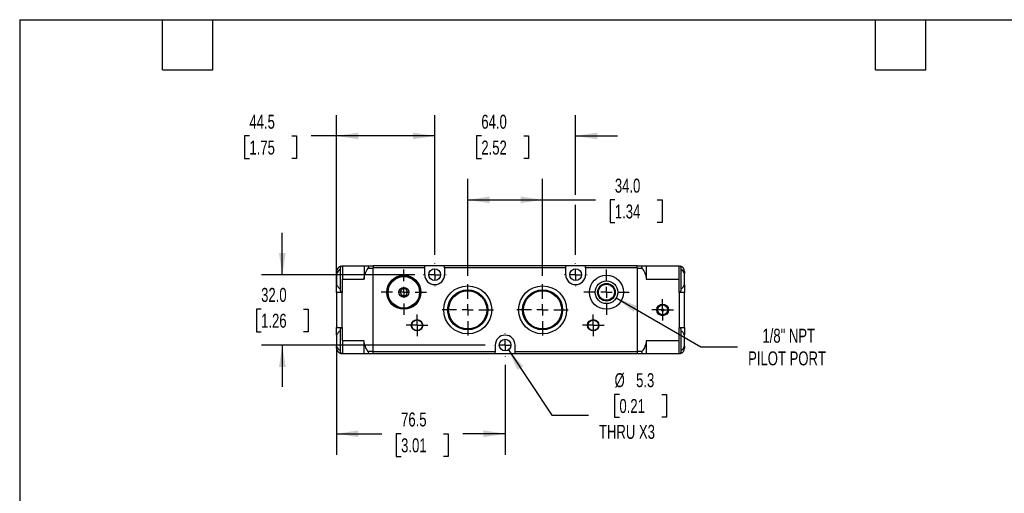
# Model space of a CAD drawing. Header units: millimetres. Extents: x 19 to 819, y 19 to 629.
# Tile 2 of 5: x 19 to 466, y 413 to 629. Entities that reach past the tile are written whole.
import ezdxf

# ---------------------------------------------------------------- set-up
doc = ezdxf.new("R2010")
doc.units = ezdxf.units.MM
doc.header["$LTSCALE"] = 3
doc.linetypes.add('CENTERX2', pattern=[20.32, 12.7, -2.54, 2.54, -2.54])
doc.layers.add('CENTER', color=40, linetype='CENTERX2')
doc.layers.add('DIMENSIONS', color=140, linetype='Continuous', lineweight=25)
doc.layers.add('TEXT', color=140, linetype='Continuous', lineweight=25)
doc.styles.add('SLDTEXTSTYLE0', font='TXT', dxfattribs={"width": 0.7})
doc.dimstyles.new('SLDDIMSTYLE1', dxfattribs={"dimtxt": 6.474023, "dimasz": 9.906, "dimexe": 0, "dimexo": 0.0625, "dimgap": 1.618506, "dimtad": 0, "dimtih": 1, "dimtoh": 1, "dimrnd": 1e-09, "dimzin": 4, "dimdsep": 46, "dimtxsty": 'SLDTEXTSTYLE0', "dimsah": 1, "dimcen": 0.09, "dimadec": 0, "dimazin": 1, "dimtfac": 1, "dimtofl": 0, "dimtmove": 0, "dimatfit": 3, "dimfxl": 0, "dimfrac": 2, "dimtolj": 1, "dimtzin": 12, "dimarcsym": 0})
doc.dimstyles.new('SLDDIMSTYLE2', dxfattribs={"dimtxt": 6.474023, "dimasz": 9.906, "dimexe": 0, "dimexo": 0.0625, "dimgap": 1.618506, "dimtad": 0, "dimtih": 1, "dimtoh": 1, "dimrnd": 1e-09, "dimzin": 12, "dimdsep": 46, "dimtxsty": 'SLDTEXTSTYLE0', "dimsah": 1, "dimcen": 0, "dimadec": 0, "dimazin": 3, "dimtfac": 1, "dimtofl": 0, "dimtmove": 0, "dimatfit": 3, "dimfxl": 0, "dimfrac": 2, "dimtolj": 1, "dimtzin": 12, "dimarcsym": 0})
doc.dimstyles.new('SLDDIMSTYLE3', dxfattribs={"dimtxt": 6.474023, "dimasz": 9.906, "dimexe": 0, "dimexo": 0.0625, "dimgap": 1.618506, "dimtad": 0, "dimtih": 1, "dimtoh": 1, "dimrnd": 1e-09, "dimzin": 12, "dimdsep": 46, "dimtxsty": 'SLDTEXTSTYLE0', "dimsah": 1, "dimcen": 0.09, "dimadec": 0, "dimazin": 3, "dimtfac": 1, "dimtofl": 0, "dimtmove": 0, "dimatfit": 3, "dimfxl": 0, "dimfrac": 2, "dimtolj": 1, "dimtzin": 12, "dimarcsym": 0})
doc.dimstyles.new('SLDDIMSTYLE4', dxfattribs={"dimtxt": 6.474023, "dimasz": 9.906, "dimexe": 0, "dimexo": 0.0625, "dimgap": 1.618506, "dimtad": 0, "dimtih": 1, "dimtoh": 1, "dimrnd": 1e-09, "dimzin": 4, "dimdsep": 46, "dimtxsty": 'SLDTEXTSTYLE0', "dimsah": 1, "dimcen": 0.09, "dimadec": 0, "dimazin": 1, "dimtfac": 1, "dimtmove": 0, "dimatfit": 0, "dimfxl": 0, "dimfrac": 2, "dimtolj": 1, "dimtzin": 12, "dimarcsym": 0})
doc.dimstyles.new('SLDDIMSTYLE5', dxfattribs={"dimtxt": 6.474023, "dimasz": 9.906, "dimexe": 0, "dimexo": 0.0625, "dimgap": 1.618506, "dimtad": 0, "dimtih": 1, "dimtoh": 1, "dimrnd": 1e-09, "dimzin": 12, "dimdsep": 46, "dimtxsty": 'SLDTEXTSTYLE0', "dimsah": 1, "dimcen": 0, "dimadec": 0, "dimazin": 3, "dimtfac": 1, "dimtofl": 0, "dimtmove": 0, "dimatfit": 3, "dimfxl": 0, "dimfrac": 2, "dimtolj": 1, "dimtzin": 12, "dimarcsym": 0})

# ---------------------------------------------------------------- blocks, each defined once
blk = doc.blocks.new('_D_10')
at = {"layer": 'DIMENSIONS'}
for p, q in [((289.93, 502.17), (328.35, 479.99)), ((328.35, 479.99), (345.02, 479.99))]:
    blk.add_line(p, q, dxfattribs=at)
blk.add_solid([(289.93, 502.17), (297.75, 495.89), (299.27, 498.53)], dxfattribs=at)
at = {"layer": 'DIMENSIONS', "char_height": 6.35, "attachment_point": 1, "style": 'SLDTEXTSTYLE0'}
for s, insert in [('1/8" NPT', (356.28, 488.17)), ('PILOT PORT', (349.78, 477.88))]:
    blk.add_mtext(s, dxfattribs=dict(at, insert=insert))
blk = doc.blocks.new('_D_11')
at = {"layer": 'DIMENSIONS'}
for p, q in [((222.47, 512.19), (222.47, 556.27)), ((256.47, 512.19), (256.47, 556.27)), ((222.47, 546.74), (256.47, 546.74)), ((256.47, 546.74), (280.51, 546.74)), ((289.28, 546.74), (287.11, 546.74)), ((287.11, 546.74), (287.11, 536.45)), ((308.52, 546.74), (310.69, 546.74)), ((310.69, 546.74), (310.69, 536.45)), ((287.11, 536.45), (289.28, 536.45)), ((310.69, 536.45), (308.52, 536.45))]:
    blk.add_line(p, q, dxfattribs=at)
for points in [[(222.47, 546.74), (232.38, 545.22), (232.38, 548.27)], [(256.47, 546.74), (246.57, 548.27), (246.57, 545.22)]]:
    blk.add_solid(points, dxfattribs=at)
at = {"layer": 'DIMENSIONS', "char_height": 6.35, "attachment_point": 1, "style": 'SLDTEXTSTYLE0'}
for s, insert in [('34.0', (289.28, 556.38)), ('1.34', (289.28, 544.64))]:
    blk.add_mtext(s, dxfattribs=dict(at, insert=insert))
blk = doc.blocks.new('_D_12')
at = {"layer": 'DIMENSIONS'}
for p, q in [((162.97, 484.98), (162.97, 430.93)), ((239.47, 471.74), (239.47, 430.93)), ((162.97, 440.45), (183.46, 440.45)), ((192.23, 440.45), (190.06, 440.45)), ((190.06, 440.45), (190.06, 430.16)), ((211.47, 440.45), (213.65, 440.45)), ((213.65, 440.45), (213.65, 430.16)), ((239.47, 440.45), (220.24, 440.45)), ((190.06, 430.16), (192.23, 430.16)), ((213.65, 430.16), (211.47, 430.16))]:
    blk.add_line(p, q, dxfattribs=at)
for points in [[(162.97, 440.45), (172.88, 438.93), (172.88, 441.98)], [(239.47, 440.45), (229.57, 441.98), (229.57, 438.93)]]:
    blk.add_solid(points, dxfattribs=at)
at = {"layer": 'DIMENSIONS', "char_height": 6.35, "attachment_point": 1, "style": 'SLDTEXTSTYLE0'}
for s, insert in [('76.5', (192.23, 450.09)), ('3.01', (192.23, 438.35))]:
    blk.add_mtext(s, dxfattribs=dict(at, insert=insert))
blk = doc.blocks.new('_D_13')
at = {"layer": 'DIMENSIONS'}
for p, q in [((138.29, 512.74), (138.29, 531.79)), ((198.47, 512.74), (128.77, 512.74)), ((128.68, 497.09), (126.5, 497.09)), ((126.5, 497.09), (126.5, 486.8)), ((147.91, 497.09), (150.09, 497.09)), ((150.09, 497.09), (150.09, 486.8)), ((126.5, 486.8), (128.68, 486.8)), ((150.09, 486.8), (147.91, 486.8)), ((230.47, 480.74), (128.77, 480.74)), ((138.29, 480.74), (138.29, 461.69))]:
    blk.add_line(p, q, dxfattribs=at)
for points in [[(138.29, 512.74), (139.82, 522.65), (136.77, 522.65)], [(138.29, 480.74), (136.77, 470.84), (139.82, 470.84)]]:
    blk.add_solid(points, dxfattribs=at)
at = {"layer": 'DIMENSIONS', "char_height": 6.35, "attachment_point": 1, "style": 'SLDTEXTSTYLE0'}
for s, insert in [('32.0', (128.68, 506.73)), ('1.26', (128.68, 494.99))]:
    blk.add_mtext(s, dxfattribs=dict(at, insert=insert))
blk = doc.blocks.new('_D_14')
at = {"layer": 'DIMENSIONS'}
for p, q in [((207.47, 521.74), (207.47, 585.32)), ((271.47, 549.03), (271.47, 585.32)), ((207.47, 575.8), (188.42, 575.8)), ((228.66, 575.8), (226.49, 575.8)), ((226.49, 575.8), (226.49, 565.51)), ((247.9, 575.8), (250.07, 575.8)), ((250.07, 575.8), (250.07, 565.51)), ((271.47, 575.8), (290.52, 575.8)), ((226.49, 565.51), (228.66, 565.51)), ((250.07, 565.51), (247.9, 565.51)), ((271.47, 521.74), (271.47, 544.46))]:
    blk.add_line(p, q, dxfattribs=at)
for points in [[(207.47, 575.8), (197.57, 577.32), (197.57, 574.27)], [(271.47, 575.8), (281.38, 574.27), (281.38, 577.32)]]:
    blk.add_solid(points, dxfattribs=at)
at = {"layer": 'DIMENSIONS', "char_height": 6.35, "attachment_point": 1, "style": 'SLDTEXTSTYLE0'}
for s, insert in [('64.0', (228.66, 585.43)), ('2.52', (228.66, 573.69))]:
    blk.add_mtext(s, dxfattribs=dict(at, insert=insert))
blk = doc.blocks.new('_D_15')
at = {"layer": 'DIMENSIONS'}
for p, q in [((162.97, 508.5), (162.97, 585.32)), ((207.47, 521.74), (207.47, 585.32)), ((123.35, 575.8), (121.18, 575.8)), ((121.18, 575.8), (121.18, 565.51)), ((142.59, 575.8), (144.76, 575.8)), ((144.76, 575.8), (144.76, 565.51)), ((162.97, 575.8), (151.36, 575.8)), ((207.47, 575.8), (162.97, 575.8)), ((121.18, 565.51), (123.35, 565.51)), ((144.76, 565.51), (142.59, 565.51))]:
    blk.add_line(p, q, dxfattribs=at)
for points in [[(162.97, 575.8), (172.88, 574.27), (172.88, 577.32)], [(207.47, 575.8), (197.57, 577.32), (197.57, 574.27)]]:
    blk.add_solid(points, dxfattribs=at)
at = {"layer": 'DIMENSIONS', "char_height": 6.35, "attachment_point": 1, "style": 'SLDTEXTSTYLE0'}
for s, insert in [('44.5', (123.35, 585.43)), ('1.75', (123.35, 573.69))]:
    blk.add_mtext(s, dxfattribs=dict(at, insert=insert))
blk = doc.blocks.new('_D_16')
at = {"layer": 'DIMENSIONS'}
for p, q in [((240.94, 478.53), (260.62, 448.92)), ((291.35, 458.32), (289.17, 458.32)), ((289.17, 458.32), (289.17, 448.03)), ((310.58, 458.32), (312.76, 458.32)), ((312.76, 458.32), (312.76, 448.03)), ((260.62, 448.92), (277.29, 448.92)), ((289.17, 448.03), (291.35, 448.03)), ((312.76, 448.03), (310.58, 448.03))]:
    blk.add_line(p, q, dxfattribs=at)
blk.add_solid([(240.94, 478.53), (245.15, 469.44), (247.69, 471.13)], dxfattribs=at)
at = {"layer": 'DIMENSIONS', "char_height": 6.35, "attachment_point": 1, "style": 'SLDTEXTSTYLE0'}
for s, insert in [('%%c', (289.15, 467.96)), ('5.3', (298.93, 467.96)), ('0.21', (291.35, 456.22)), ('THRU X3', (282.05, 444.48))]:
    blk.add_mtext(s, dxfattribs=dict(at, insert=insert))
blk = doc.blocks.new('SW_CENTERMARKSYMBOL_4')
at = {"layer": 'CENTER', "color": 0}
for p, q in [((0, 5.08), (0, 10.29)), ((-5.08, 0), (-10.29, 0)), ((0, 0), (-2.54, 0)), ((0, 0), (0, 2.54)), ((0, 0), (0, -2.54)), ((0, 0), (2.54, 0)), ((5.08, 0), (10.29, 0)), ((0, -5.08), (0, -10.29))]:
    blk.add_line(p, q, dxfattribs=at)
blk = doc.blocks.new('SW_CENTERMARKSYMBOL_5')
at = {"layer": 'CENTER', "color": 0}
for p, q in [((0, 5.08), (0, 10.29)), ((-5.08, 0), (-10.29, 0)), ((0, 0), (-2.54, 0)), ((0, 0), (0, 2.54)), ((0, 0), (0, -2.54)), ((0, 0), (2.54, 0)), ((5.08, 0), (10.29, 0)), ((0, -5.08), (0, -10.29))]:
    blk.add_line(p, q, dxfattribs=at)
blk = doc.blocks.new('SW_CENTERMARKSYMBOL_6')
at = {"layer": 'CENTER', "color": 0}
for p, q in [((0, 2.54), (0, 4.94)), ((-2.54, 0), (-4.94, 0)), ((0, 0), (-2.54, 0)), ((0, 0), (0, 2.54)), ((0, 0), (0, -2.54)), ((0, 0), (2.54, 0)), ((2.54, 0), (4.94, 0)), ((0, -2.54), (0, -4.94))]:
    blk.add_line(p, q, dxfattribs=at)
blk = doc.blocks.new('SW_CENTERMARKSYMBOL_7')
at = {"layer": 'CENTER', "color": 0}
for p, q in [((0, 2.54), (0, 4.94)), ((-2.54, 0), (-4.94, 0)), ((0, 0), (-2.54, 0)), ((0, 0), (0, 2.54)), ((0, 0), (0, -2.54)), ((0, 0), (2.54, 0)), ((2.54, 0), (4.94, 0)), ((0, -2.54), (0, -4.94))]:
    blk.add_line(p, q, dxfattribs=at)
blk = doc.blocks.new('SW_CENTERMARKSYMBOL_8')
at = {"layer": 'CENTER', "color": 0}
for p, q in [((0, 5.08), (0, 11.64)), ((-5.08, 0), (-11.64, 0)), ((0, 0), (-2.54, 0)), ((0, 0), (0, 2.54)), ((0, 0), (0, -2.54)), ((0, 0), (2.54, 0)), ((5.08, 0), (11.64, 0)), ((0, -5.08), (0, -11.64))]:
    blk.add_line(p, q, dxfattribs=at)
blk = doc.blocks.new('SW_CENTERMARKSYMBOL_9')
at = {"layer": 'CENTER', "color": 0}
for p, q in [((0, 5.08), (0, 11.64)), ((-5.08, 0), (-11.64, 0)), ((0, 0), (-2.54, 0)), ((0, 0), (0, 2.54)), ((0, 0), (0, -2.54)), ((0, 0), (2.54, 0)), ((5.08, 0), (11.64, 0)), ((0, -5.08), (0, -11.64))]:
    blk.add_line(p, q, dxfattribs=at)
blk = doc.blocks.new('SW_CENTERMARKSYMBOL_10')
at = {"layer": 'CENTER', "color": 0}
for p, q in [((0, 5.08), (0, 5.19)), ((-5.08, 0), (-5.19, 0)), ((0, 0), (-2.54, 0)), ((0, 0), (0, 2.54)), ((0, 0), (0, -2.54)), ((0, 0), (2.54, 0)), ((5.08, 0), (5.19, 0)), ((0, -5.08), (0, -5.19))]:
    blk.add_line(p, q, dxfattribs=at)
blk = doc.blocks.new('SW_CENTERMARKSYMBOL_11')
at = {"layer": 'CENTER', "color": 0}
for p, q in [((0, 5.08), (0, 5.19)), ((-5.08, 0), (-5.19, 0)), ((0, 0), (-2.54, 0)), ((0, 0), (0, 2.54)), ((0, 0), (0, -2.54)), ((0, 0), (2.54, 0)), ((5.08, 0), (5.19, 0)), ((0, -5.08), (0, -5.19))]:
    blk.add_line(p, q, dxfattribs=at)
blk = doc.blocks.new('SW_CENTERMARKSYMBOL_12')
at = {"layer": 'CENTER', "color": 0}
for p, q in [((0, 5.08), (0, 5.19)), ((-5.08, 0), (-5.19, 0)), ((0, 0), (-2.54, 0)), ((0, 0), (0, 2.54)), ((0, 0), (0, -2.54)), ((0, 0), (2.54, 0)), ((5.08, 0), (5.19, 0)), ((0, -5.08), (0, -5.19))]:
    blk.add_line(p, q, dxfattribs=at)
blk = doc.blocks.new('SW_CENTERMARKSYMBOL_13')
at = {"layer": 'CENTER', "color": 0}
for p, q in [((0, 2.54), (0, 4.89)), ((-2.54, 0), (-4.89, 0)), ((0, 0), (-2.54, 0)), ((0, 0), (0, 2.54)), ((0, 0), (0, -2.54)), ((0, 0), (2.54, 0)), ((2.54, 0), (4.89, 0)), ((0, -2.54), (0, -4.89))]:
    blk.add_line(p, q, dxfattribs=at)

msp = doc.modelspace()

# ---------------------------------------------------------------- linework, layer by layer
for p, q in [((162.971, 514.142), (162.971, 513.329)), ((165.264, 516.633), (165.471, 516.642)), ((165.671, 516.642), (165.471, 516.642)), ((175.471, 516.642), (165.671, 516.642)), ((165.671, 516.642), (165.671, 510.742)), ((175.471, 516.642), (175.471, 510.742)), ((179.471, 516.642), (177.241, 516.642)), ((177.241, 515.642), (179.471, 515.642)), ((202.971, 516.742), (179.471, 516.742)), ((179.471, 516.742), (179.471, 515.842)), ((179.471, 477.642), (179.471, 515.842)), ((202.971, 515.842), (179.471, 515.842)), ((202.971, 515.842), (202.971, 516.742)), ((211.971, 516.742), (202.971, 516.742)), ((202.971, 512.742), (202.971, 515.842)), ((266.971, 516.742), (211.971, 516.742)), ((211.971, 515.842), (211.971, 516.742)), ((211.971, 515.842), (211.971, 512.742)), ((266.971, 515.842), (211.971, 515.842)), ((266.971, 515.842), (266.971, 516.742)), ((275.971, 516.742), (266.971, 516.742)), ((266.971, 512.742), (266.971, 515.842)), ((299.471, 516.742), (275.971, 516.742)), ((275.971, 515.842), (275.971, 516.742)), ((275.971, 515.842), (275.971, 512.742)), ((299.471, 515.842), (275.971, 515.842)), ((299.471, 515.842), (299.471, 516.742)), ((301.702, 516.642), (299.471, 516.642)), ((299.471, 515.842), (299.471, 477.642)), ((299.471, 515.642), (301.702, 515.642)), ((303.471, 516.642), (303.471, 510.742)), ((318.271, 516.642), (303.471, 516.642)), ((318.271, 516.642), (318.271, 510.742)), ((318.471, 516.642), (318.271, 516.642)), ((318.471, 516.642), (318.679, 516.633)), ((320.971, 514.142), (320.971, 513.329)), ((162.971, 513.329), (162.971, 508.154)), ((165.671, 510.742), (175.471, 510.742)), ((165.671, 504.692), (165.671, 510.742)), ((303.471, 510.742), (318.271, 510.742)), ((318.271, 510.742), (318.271, 504.692)), ((320.971, 508.154), (320.971, 513.329)), ((162.971, 504.692), (162.971, 508.154)), ((320.971, 508.154), (320.971, 504.692)), ((162.971, 504.692), (162.971, 488.792)), ((165.471, 504.692), (162.971, 504.692)), ((165.471, 488.792), (165.471, 504.692)), ((165.471, 504.692), (165.671, 504.692)), ((318.271, 504.692), (318.471, 504.692)), ((318.471, 504.692), (318.471, 488.792)), ((320.971, 504.692), (318.471, 504.692)), ((320.971, 488.792), (320.971, 504.692)), ((162.971, 488.792), (165.471, 488.792)), ((162.971, 485.329), (162.971, 488.792)), ((165.671, 488.792), (165.471, 488.792)), ((165.671, 482.742), (165.671, 488.792)), ((318.471, 488.792), (318.271, 488.792)), ((318.271, 488.792), (318.271, 482.742)), ((318.471, 488.792), (320.971, 488.792)), ((320.971, 488.792), (320.971, 485.329)), ((162.971, 485.329), (162.971, 480.154)), ((320.971, 480.154), (320.971, 485.329)), ((162.971, 479.342), (162.971, 480.154)), ((175.471, 482.742), (165.671, 482.742)), ((165.671, 482.742), (165.671, 476.842)), ((175.471, 476.842), (175.471, 482.742)), ((234.971, 480.742), (234.971, 477.642)), ((243.971, 477.642), (243.971, 480.742)), ((318.271, 482.742), (303.471, 482.742)), ((303.471, 482.742), (303.471, 476.842)), ((318.271, 482.742), (318.271, 476.842)), ((320.971, 480.154), (320.971, 479.342)), ((165.471, 476.842), (165.264, 476.85)), ((165.471, 476.842), (165.671, 476.842)), ((165.671, 476.842), (175.471, 476.842)), ((179.471, 477.842), (177.241, 477.842)), ((177.241, 476.842), (179.471, 476.842)), ((234.971, 477.642), (179.471, 477.642)), ((179.471, 476.742), (179.471, 477.642)), ((234.971, 476.742), (179.471, 476.742)), ((234.971, 476.742), (234.971, 477.642)), ((243.971, 476.742), (234.971, 476.742)), ((299.471, 477.642), (243.971, 477.642)), ((243.971, 476.742), (243.971, 477.642)), ((299.471, 476.742), (243.971, 476.742)), ((301.702, 477.842), (299.471, 477.842)), ((299.471, 477.642), (299.471, 476.742)), ((299.471, 476.842), (301.702, 476.842)), ((303.471, 476.842), (318.271, 476.842)), ((318.271, 476.842), (318.471, 476.842)), ((318.679, 476.85), (318.471, 476.842))]:
    msp.add_line(p, q)
for centre, radius in [((207.471, 512.742), 2.65), ((271.471, 512.742), 2.65), ((193.471, 504.742), 7.75), ((193.471, 504.742), 7.5), ((193.471, 504.742), 7.154), ((285.471, 504.742), 7.75), ((285.471, 504.742), 5.15), ((193.471, 504.742), 2.23), ((222.471, 496.742), 10.9), ((222.471, 496.742), 9.103), ((222.471, 496.742), 8.662), ((256.471, 496.742), 10.9), ((256.471, 496.742), 9.103), ((256.471, 496.742), 8.662), ((285.471, 504.742), 4.002), ((285.471, 504.742), 3.633), ((310.971, 496.742), 2.35), ((310.971, 496.742), 2.25), ((310.971, 496.742), 0.55), ((199.471, 489.742), 2.6), ((199.471, 489.742), 2.4), ((279.471, 489.742), 2.6), ((279.471, 489.742), 2.4), ((239.471, 480.742), 2.65)]:
    msp.add_circle(centre, radius)
for centre, radius, start, end in [((165.471, 514.142), 2.5, 102.30011, 180), ((167.621, 510.892), 5.25, 124.18763, 152.33955), ((165.171, 516.142), 0.5, 0, 180), ((318.771, 516.142), 0.5, 0, 180), ((318.471, 514.142), 2.5, 0, 77.69989), ((316.321, 510.892), 5.25, 27.66045, 55.81237), ((207.471, 512.742), 4.5, 180, 0), ((271.471, 512.742), 4.5, 180, 0), ((167.621, 510.592), 5.25, 207.66045, 235.81237), ((165.171, 505.342), 0.5, 180, 0), ((318.771, 505.342), 0.5, 180, 0), ((316.321, 510.592), 5.25, 304.18763, 332.33955), ((165.171, 488.142), 0.5, 0, 180), ((318.771, 488.142), 0.5, 0, 180), ((167.621, 482.892), 5.25, 124.18763, 152.33955), ((239.471, 480.742), 4.5, 0, 180), ((316.321, 482.892), 5.25, 27.66045, 55.81237), ((167.621, 482.592), 5.25, 207.66045, 235.81237), ((165.471, 479.342), 2.5, 180, 257.69989), ((318.471, 479.342), 2.5, 282.30011, 0), ((316.321, 482.592), 5.25, 304.18763, 332.33955), ((165.171, 477.342), 0.5, 180, 0), ((318.771, 477.342), 0.5, 180, 0)]:
    msp.add_arc(centre, radius, start, end)
for points, knots in [([(164.671, 505.342), (164.671, 505.342), (164.671, 505.911), (164.671, 507.936), (164.671, 509.309), (164.671, 512.174), (164.671, 513.547), (164.671, 515.573), (164.671, 516.142), (164.671, 516.142)], [0, 0, 0, 0, 0.25, 0.25, 0.5, 0.5, 0.75, 0.75, 1, 1, 1, 1]), ([(177.241, 516.642), (176.766, 516.642), (176.336, 516.642), (175.846, 516.642), (175.709, 516.642), (175.522, 516.642), (175.471, 516.642), (175.471, 516.642)], [0, 0, 0, 0, 0.5, 0.5, 0.75, 0.75, 1, 1, 1, 1]), ([(175.471, 510.742), (175.471, 511.186), (175.522, 511.622), (175.708, 512.48), (175.844, 512.904), (176.335, 514.132), (176.766, 514.898), (177.241, 515.642)], [0, 0, 0, 0, 0.25, 0.25, 0.5, 0.5, 1, 1, 1, 1]), ([(177.241, 516.642), (177.317, 516.642), (177.382, 516.62), (177.474, 516.524), (177.501, 516.448), (177.501, 516.251), (177.475, 516.131), (177.382, 515.885), (177.317, 515.76), (177.241, 515.642)], [0, 0, 0, 0, 0.25, 0.25, 0.5, 0.5, 0.75, 0.75, 1, 1, 1, 1]), ([(301.702, 516.642), (301.626, 516.642), (301.561, 516.62), (301.469, 516.524), (301.442, 516.448), (301.442, 516.251), (301.468, 516.131), (301.561, 515.885), (301.626, 515.76), (301.702, 515.642)], [0, 0, 0, 0, 0.25, 0.25, 0.5, 0.5, 0.75, 0.75, 1, 1, 1, 1]), ([(303.471, 516.642), (303.471, 516.642), (303.421, 516.642), (303.235, 516.642), (303.099, 516.642), (302.608, 516.642), (302.177, 516.642), (301.702, 516.642)], [0, 0, 0, 0, 0.25, 0.25, 0.5, 0.5, 1, 1, 1, 1]), ([(301.702, 515.642), (302.177, 514.898), (302.607, 514.133), (303.097, 512.91), (303.234, 512.485), (303.421, 511.624), (303.471, 511.186), (303.471, 510.742)], [0, 0, 0, 0, 0.5, 0.5, 0.75, 0.75, 1, 1, 1, 1]), ([(319.271, 516.142), (319.271, 516.142), (319.271, 515.573), (319.271, 513.547), (319.271, 512.174), (319.271, 509.309), (319.271, 507.936), (319.271, 505.911), (319.271, 505.342), (319.271, 505.342)], [0, 0, 0, 0, 0.25, 0.25, 0.5, 0.5, 0.75, 0.75, 1, 1, 1, 1]), ([(192.605, 506.242), (192.538, 506.124), (192.469, 506.005), (192.325, 505.756), (192.25, 505.625), (192.023, 505.232), (191.876, 504.977), (191.739, 504.742)], [0, 0, 0, 0, 0.25, 0.25, 0.5, 0.5, 1, 1, 1, 1]), ([(194.337, 506.242), (194.202, 506.242), (194.064, 506.242), (193.778, 506.242), (193.628, 506.242), (193.17, 506.242), (192.877, 506.242), (192.605, 506.242)], [0, 0, 0, 0, 0.25, 0.25, 0.5, 0.5, 1, 1, 1, 1]), ([(195.204, 504.742), (195.136, 504.859), (195.067, 504.979), (194.923, 505.227), (194.848, 505.358), (194.621, 505.751), (194.474, 506.006), (194.337, 506.242)], [0, 0, 0, 0, 0.25, 0.25, 0.5, 0.5, 1, 1, 1, 1]), ([(191.739, 504.742), (191.807, 504.624), (191.876, 504.505), (192.02, 504.256), (192.095, 504.125), (192.322, 503.732), (192.469, 503.477), (192.605, 503.242)], [0, 0, 0, 0, 0.25, 0.25, 0.5, 0.5, 1, 1, 1, 1]), ([(192.605, 503.242), (192.741, 503.242), (192.879, 503.242), (193.165, 503.242), (193.315, 503.242), (193.773, 503.242), (194.065, 503.242), (194.337, 503.242)], [0, 0, 0, 0, 0.25, 0.25, 0.5, 0.5, 1, 1, 1, 1]), ([(194.337, 503.242), (194.405, 503.359), (194.474, 503.479), (194.618, 503.727), (194.693, 503.858), (194.92, 504.251), (195.067, 504.506), (195.204, 504.742)], [0, 0, 0, 0, 0.25, 0.25, 0.5, 0.5, 1, 1, 1, 1]), ([(310.971, 494.092), (309.509, 494.092), (308.321, 495.279), (308.321, 498.204), (309.509, 499.392), (310.971, 499.392)], [0, 0, 0, 0, 0.5, 0.5, 1, 1, 1, 1]), ([(310.971, 499.392), (312.434, 499.392), (313.621, 498.204), (313.621, 495.279), (312.434, 494.092), (310.971, 494.092)], [0, 0, 0, 0, 0.5, 0.5, 1, 1, 1, 1]), ([(164.671, 477.342), (164.671, 477.342), (164.671, 477.911), (164.671, 479.936), (164.671, 481.309), (164.671, 484.174), (164.671, 485.547), (164.671, 487.573), (164.671, 488.142), (164.671, 488.142)], [0, 0, 0, 0, 0.25, 0.25, 0.5, 0.5, 0.75, 0.75, 1, 1, 1, 1]), ([(319.271, 488.142), (319.271, 488.142), (319.271, 487.573), (319.271, 485.547), (319.271, 484.174), (319.271, 481.309), (319.271, 479.936), (319.271, 477.911), (319.271, 477.342), (319.271, 477.342)], [0, 0, 0, 0, 0.25, 0.25, 0.5, 0.5, 0.75, 0.75, 1, 1, 1, 1]), ([(177.241, 477.842), (176.766, 478.585), (176.336, 479.35), (175.846, 480.573), (175.709, 480.998), (175.522, 481.86), (175.471, 482.297), (175.471, 482.742)], [0, 0, 0, 0, 0.5, 0.5, 0.75, 0.75, 1, 1, 1, 1]), ([(303.471, 482.742), (303.471, 482.297), (303.421, 481.861), (303.235, 481.003), (303.099, 480.579), (302.608, 479.352), (302.177, 478.585), (301.702, 477.842)], [0, 0, 0, 0, 0.25, 0.25, 0.5, 0.5, 1, 1, 1, 1]), ([(175.471, 476.842), (175.471, 476.842), (175.522, 476.842), (175.708, 476.842), (175.844, 476.842), (176.335, 476.842), (176.766, 476.842), (177.241, 476.842)], [0, 0, 0, 0, 0.25, 0.25, 0.5, 0.5, 1, 1, 1, 1]), ([(177.241, 476.842), (177.317, 476.842), (177.382, 476.863), (177.474, 476.959), (177.501, 477.035), (177.501, 477.232), (177.475, 477.353), (177.382, 477.598), (177.317, 477.723), (177.241, 477.842)], [0, 0, 0, 0, 0.25, 0.25, 0.5, 0.5, 0.75, 0.75, 1, 1, 1, 1]), ([(301.702, 477.842), (301.626, 477.723), (301.561, 477.599), (301.469, 477.354), (301.442, 477.234), (301.442, 477.037), (301.468, 476.959), (301.561, 476.863), (301.626, 476.842), (301.702, 476.842)], [0, 0, 0, 0, 0.25, 0.25, 0.5, 0.5, 0.75, 0.75, 1, 1, 1, 1]), ([(301.702, 476.842), (302.177, 476.842), (302.607, 476.842), (303.097, 476.842), (303.234, 476.842), (303.421, 476.842), (303.471, 476.842), (303.471, 476.842)], [0, 0, 0, 0, 0.5, 0.5, 0.75, 0.75, 1, 1, 1, 1])]:
    msp.add_open_spline(points, degree=3, knots=knots)
at = {"layer": 'TEXT'}
for p, q in [((19.05, 628.65), (819.15, 628.65)), ((19.05, 628.65), (19.05, 19.05)), ((83.82, 605.79), (83.82, 628.65)), ((106.68, 605.79), (106.68, 628.65)), ((407.67, 605.79), (407.67, 628.65)), ((430.53, 605.79), (430.53, 628.65)), ((83.82, 605.79), (106.68, 605.79)), ((407.67, 605.79), (430.53, 605.79))]:
    msp.add_line(p, q, dxfattribs=at)

# ---------------------------------------------------------------- block references
at = {"layer": 'CENTER'}
for name, p in [('SW_CENTERMARKSYMBOL_4', (193.471, 504.742)), ('SW_CENTERMARKSYMBOL_11', (207.471, 512.742)), ('SW_CENTERMARKSYMBOL_10', (271.471, 512.742)), ('SW_CENTERMARKSYMBOL_5', (285.471, 504.742)), ('SW_CENTERMARKSYMBOL_9', (222.471, 496.742)), ('SW_CENTERMARKSYMBOL_8', (256.471, 496.742)), ('SW_CENTERMARKSYMBOL_13', (310.971, 496.742)), ('SW_CENTERMARKSYMBOL_7', (199.471, 489.742)), ('SW_CENTERMARKSYMBOL_6', (279.471, 489.742)), ('SW_CENTERMARKSYMBOL_12', (239.471, 480.742))]:
    msp.add_blockref(name, p, dxfattribs=at)

# ---------------------------------------------------------------- dimensions: what is measured, and where the dimension line sits
at = {"layer": 'DIMENSIONS'}
for base, p1, p2, dimstyle, picture, middle in [((207.471, 575.798), (162.971, 504.692), (207.471, 517.932), 'SLDDIMSTYLE3', '_D_15', (132.971, 575.798)), ((271.471, 575.798), (207.471, 517.932), (271.471, 517.932), 'SLDDIMSTYLE4', '_D_14', (238.28, 575.798)), ((256.471, 546.742), (222.471, 508.385), (256.471, 508.385), 'SLDDIMSTYLE1', '_D_11', (298.9, 546.742)), ((162.971, 440.452), (239.471, 475.552), (162.971, 488.792), 'SLDDIMSTYLE3', '_D_12', (201.852, 440.452))]:
    dim = msp.add_linear_dim(base=base, p1=p1, p2=p2, dimstyle=dimstyle, dxfattribs=at)
    dim.commit()
    dim.dimension.update_dxf_attribs({"geometry": picture, "text_midpoint": middle, "dimtype": 160})
dim = msp.add_linear_dim(base=(138.295, 512.742), p1=(234.281, 480.742), p2=(202.281, 512.742), angle=90, dimstyle='SLDDIMSTYLE4', dxfattribs=at)
dim.commit()
dim.dimension.update_dxf_attribs({"geometry": '_D_13', "text_midpoint": (138.295, 497.094), "dimtype": 160})
dim = msp.add_diameter_dim_2p(p1=(281.011, 507.317), p2=(289.931, 502.167), text='1/8" NPT\\PPILOT PORT', dimstyle='SLDDIMSTYLE5', override={"dimpost": '<>'}, dxfattribs=at)
dim.commit()
dim.dimension.update_dxf_attribs({"geometry": '_D_10', "text_midpoint": (375.35, 479.986), "dimtype": 163})
dim = msp.add_diameter_dim_2p(p1=(238.005, 482.949), p2=(240.938, 478.534), text='<>\\PTHRU X3', dimstyle='SLDDIMSTYLE2', dxfattribs=at)
dim.commit()
dim.dimension.update_dxf_attribs({"geometry": '_D_16', "text_midpoint": (300.964, 452.266), "dimtype": 163})

doc.saveas('drawing.dxf')
